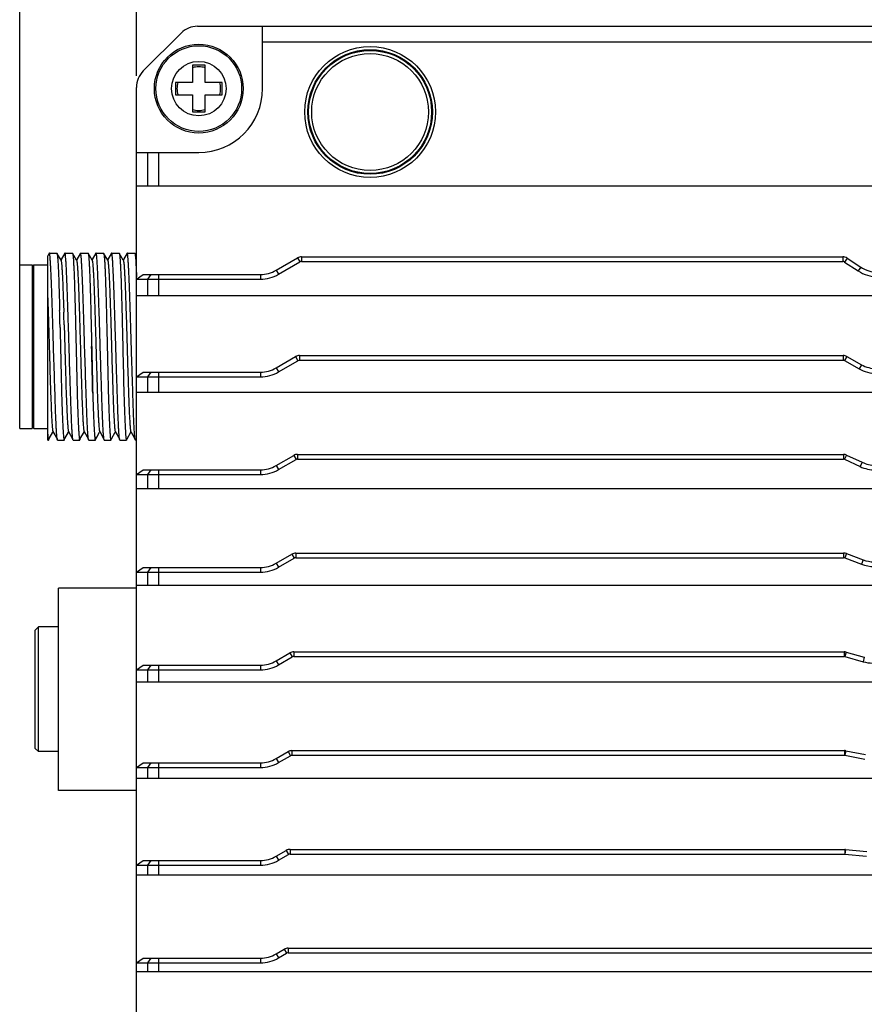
# Model space of a CAD drawing. Header units: millimetres. Extents: x 0 to 420, y 0 to 297.
# Tile 43 of 48: x 231 to 267, y 212 to 254. Entities that reach past the tile are written whole.
import ezdxf

# ---------------------------------------------------------------- set-up
doc = ezdxf.new("R2010")
doc.units = ezdxf.units.MM
doc.header["$LTSCALE"] = 23.1
doc.header["$PDMODE"] = 3
doc.header["$PDSIZE"] = 8
doc.layers.get('0').update_dxf_attribs({"linetype": 'CONTINUOUS'})
doc.layers.get('Defpoints').update_dxf_attribs({"linetype": 'CONTINUOUS'})
doc.layers.add('00_COMPONENTS', color=7, linetype='CONTINUOUS')
doc.layers.add('51__DRAFT_DIMS', color=7, linetype='CONTINUOUS')
doc.styles.get("Standard").update_dxf_attribs({"font": 'simfang.ttf'})
doc.dimstyles.new('DIMSTYLE_1', dxfattribs={"dimtxt": 4, "dimasz": 3, "dimexe": 2.5, "dimexo": 0.5, "dimgap": 1, "dimtad": 1, "dimlfac": 1.5, "dimdsep": 46, "dimtxsty": 'STANDARD', "dimblk": '_FILLED', "dimblk1": '_FILLED', "dimblk2": '_FILLED', "dimcen": 0.09, "dimclrt": 7, "dimazin": 2, "dimtp": 0.3, "dimtm": 0.3, "dimtfac": 1, "dimtofl": 0, "dimtmove": 0, "dimatfit": 3, "dimldrblk": '_FILLED', "dimfxl": 1, "dimtolj": 1, "dimarcsym": 0})

# ---------------------------------------------------------------- blocks, each defined once
blk = doc.blocks.new('_FILLED')
at = {"color": 0, "linetype": 'ByBlock'}
blk.add_solid([(0, 0), (-1, 0.167), (-1, -0.167)], dxfattribs=at)
blk = doc.blocks.new('*D3')
at = {"layer": '51__DRAFT_DIMS', "color": 0, "lineweight": -2}
for p, q in [((236.176, 252.037), (236.176, 264.651)), ((302.843, 248.984), (302.843, 264.651)), ((239.176, 262.151), (299.843, 262.151))]:
    blk.add_line(p, q, dxfattribs=at)
at = {"layer": 'Defpoints', "color": 0}
for p in [(302.843, 262.151), (236.176, 251.537), (302.843, 248.484)]:
    blk.add_point(p, dxfattribs=at)
at = {"layer": '51__DRAFT_DIMS', "color": 0, "linetype": 'ByBlock', "lineweight": -2, "xscale": 3, "yscale": 3, "zscale": 3, "rotation": 180}
blk.add_blockref('_FILLED', (236.176, 262.151), dxfattribs=at)
at = {"layer": '51__DRAFT_DIMS', "color": 0, "linetype": 'ByBlock', "lineweight": -2, "xscale": 3, "yscale": 3, "zscale": 3}
blk.add_blockref('_FILLED', (302.843, 262.151), dxfattribs=at)
at = {"layer": '51__DRAFT_DIMS', "color": 7, "insert": (269.658, 268.484), "char_height": 4, "attachment_point": 2, "line_spacing_factor": 0.9}
blk.add_mtext('\\A1;100', dxfattribs=at)
blk = doc.blocks.new('*D4')
at = {"layer": '51__DRAFT_DIMS', "color": 0, "lineweight": -2}
for p, q in [((231.176, 243.417), (231.176, 272.651)), ((302.843, 248.984), (302.843, 272.651)), ((234.176, 270.151), (299.843, 270.151))]:
    blk.add_line(p, q, dxfattribs=at)
at = {"layer": 'Defpoints', "color": 0}
for p in [(302.843, 270.151), (302.843, 248.484), (231.176, 242.917)]:
    blk.add_point(p, dxfattribs=at)
at = {"layer": '51__DRAFT_DIMS', "color": 0, "linetype": 'ByBlock', "lineweight": -2, "xscale": 3, "yscale": 3, "zscale": 3, "rotation": 180}
blk.add_blockref('_FILLED', (231.176, 270.151), dxfattribs=at)
at = {"layer": '51__DRAFT_DIMS', "color": 0, "linetype": 'ByBlock', "lineweight": -2, "xscale": 3, "yscale": 3, "zscale": 3}
blk.add_blockref('_FILLED', (302.843, 270.151), dxfattribs=at)
at = {"layer": '51__DRAFT_DIMS', "color": 7, "insert": (267.111, 276.484), "char_height": 4, "attachment_point": 2, "line_spacing_factor": 0.9}
blk.add_mtext('\\A1;107.5', dxfattribs=at)

msp = doc.modelspace()

# ---------------------------------------------------------------- linework, layer by layer
at = {"layer": '00_COMPONENTS', "color": 7}
for p, q in [((238.7902, 254.1511), (301.776, 254.1511)), ((241.576, 251.4844), (241.576, 254.1511)), ((236.4689, 252.244), (238.0831, 253.8582)), ((241.576, 253.4844), (290.376, 253.4844)), ((238.576, 252.4844), (238.576, 251.7511)), ((239.1093, 252.4844), (238.576, 252.4844)), ((239.1093, 251.7511), (239.1093, 252.4844)), ((237.8426, 251.7511), (237.8426, 251.2178)), ((238.576, 251.7511), (237.8426, 251.7511)), ((239.8426, 251.7511), (239.1093, 251.7511)), ((239.8426, 251.2178), (239.8426, 251.7511)), ((236.176, 172.7653), (236.176, 251.5369)), ((237.8426, 251.2178), (238.576, 251.2178)), ((238.576, 251.2178), (238.576, 250.4844)), ((239.1093, 250.4844), (239.1093, 251.2178)), ((239.1093, 251.2178), (239.8426, 251.2178)), ((238.576, 250.4844), (239.1093, 250.4844)), ((236.176, 248.7511), (238.8426, 248.7511)), ((236.6474, 248.7511), (236.6474, 247.3178)), ((237.1188, 248.7511), (237.1188, 247.3178)), ((236.176, 247.3178), (286.2589, 247.3178)), ((232.4416, 244.4386), (232.3755, 244.3242)), ((232.4461, 244.4425), (232.7654, 244.4425)), ((232.7654, 244.4425), (232.7708, 244.4378)), ((232.9447, 244.137), (232.7708, 244.4378)), ((233.1084, 244.4387), (232.9493, 244.1635)), ((233.1127, 244.4425), (233.4321, 244.4425)), ((233.432, 244.4425), (233.4375, 244.4378)), ((233.6113, 244.1371), (233.4375, 244.4378)), ((233.7751, 244.4387), (233.6159, 244.1634)), ((233.7794, 244.4425), (234.0988, 244.4425)), ((234.278, 244.1371), (234.1042, 244.4379)), ((234.4418, 244.4387), (234.2826, 244.1633)), ((234.4461, 244.4425), (234.7653, 244.4425)), ((234.7654, 244.4425), (234.7708, 244.4377)), ((234.9447, 244.137), (234.7708, 244.4377)), ((235.1083, 244.4387), (234.9503, 244.1652)), ((235.1127, 244.4425), (235.4321, 244.4425)), ((235.432, 244.4425), (235.4375, 244.4378)), ((235.6113, 244.1371), (235.4375, 244.4378)), ((235.775, 244.4387), (235.6169, 244.1652)), ((235.7794, 244.4425), (236.0988, 244.4425)), ((236.0988, 244.4425), (236.1041, 244.4379)), ((236.176, 244.3135), (236.1041, 244.4379)), ((232.376, 236.4425), (232.376, 244.324)), ((232.9493, 244.1635), (232.9393, 244.1463)), ((233.6159, 244.1634), (233.606, 244.1463)), ((234.2826, 244.1633), (234.2727, 244.1462)), ((234.9503, 244.1652), (234.9393, 244.1463)), ((235.6169, 244.1652), (235.606, 244.1463)), ((242.152, 243.7097), (243.0701, 244.2398)), ((242.252, 243.5365), (243.1701, 244.0666)), ((243.0701, 244.2398), (243.1701, 244.0666)), ((243.2368, 244.2844), (243.2368, 244.0844)), ((243.2368, 244.2844), (266.4101, 244.2844)), ((243.2368, 244.0844), (266.4101, 244.0844)), ((266.4101, 244.2844), (266.4101, 244.0844)), ((266.5924, 244.2302), (266.483, 244.0627)), ((266.483, 244.0627), (267.0676, 243.6808)), ((266.5924, 244.2302), (267.177, 243.8482)), ((231.176, 243.9425), (231.7093, 243.9425)), ((231.176, 236.9425), (231.176, 243.9424)), ((231.7093, 243.8758), (231.776, 243.9425)), ((231.7093, 243.9424), (231.7093, 236.9425)), ((231.776, 236.9425), (231.776, 243.9425)), ((231.776, 243.9425), (232.376, 243.9425)), ((242.152, 243.7097), (242.252, 243.5365)), ((267.177, 243.8482), (267.0676, 243.6808)), ((236.176, 243.3311), (236.4588, 243.5311)), ((236.176, 243.3311), (241.4854, 243.3311)), ((236.4588, 243.5311), (241.4854, 243.5311)), ((236.7888, 243.5311), (236.6474, 243.3311)), ((236.6474, 243.3311), (236.6474, 242.6311)), ((237.1188, 243.5311), (237.1188, 242.6311)), ((241.4854, 243.5311), (241.4854, 243.3311)), ((236.176, 242.6311), (285.8426, 242.6311)), ((232.8807, 242.1975), (232.8809, 242.1899)), ((232.8809, 242.1911), (232.8851, 242.0279)), ((232.8851, 242.0279), (232.8861, 241.992)), ((233.0493, 242.3109), (233.0508, 242.2683)), ((233.0508, 242.2683), (233.0626, 241.9113)), ((232.904, 241.2557), (232.9042, 241.2492)), ((232.904, 241.255), (232.9042, 241.2486)), ((232.9042, 241.2492), (232.9045, 241.2359)), ((232.9045, 241.2359), (232.9046, 241.2294)), ((232.9045, 241.2352), (232.9046, 241.2288)), ((232.9046, 241.2294), (232.908, 241.0861)), ((232.908, 241.0861), (232.9084, 241.0663)), ((232.908, 241.0861), (232.9082, 241.0762)), ((232.9084, 241.0663), (232.9226, 240.4425)), ((233.0797, 241.3699), (233.0803, 241.3501)), ((233.0803, 241.3501), (233.0822, 241.2871)), ((233.0822, 241.2871), (233.0907, 240.9907)), ((233.0907, 240.9907), (233.0912, 240.9702)), ((233.0912, 240.9702), (233.0918, 240.9504)), ((233.1151, 240.1259), (233.1162, 240.0874)), ((233.1162, 240.0874), (233.125, 239.7887)), ((233.125, 239.7887), (233.1269, 239.7262)), ((242.152, 239.5297), (242.9893, 240.0131)), ((242.252, 239.3565), (243.0893, 239.8399)), ((242.9893, 240.0131), (243.0893, 239.8399)), ((243.1559, 240.0578), (243.1559, 239.8578)), ((243.1559, 240.0578), (266.4223, 240.0578)), ((243.1559, 239.8578), (266.4223, 239.8578)), ((266.4223, 240.0578), (266.4223, 239.8578)), ((266.5852, 240.0153), (266.4875, 239.8408)), ((266.4875, 239.8408), (267.108, 239.4933)), ((266.5852, 240.0153), (267.2058, 239.6678)), ((242.152, 239.5297), (242.252, 239.3565)), ((267.2058, 239.6678), (267.108, 239.4933)), ((236.176, 239.1511), (236.4588, 239.3511)), ((236.176, 239.1511), (241.4854, 239.1511)), ((236.4588, 239.3511), (241.4854, 239.3511)), ((236.7888, 239.3511), (236.6474, 239.1511)), ((236.6474, 239.1511), (236.6474, 238.4978)), ((237.1188, 239.3511), (237.1188, 238.4978)), ((241.4854, 239.3511), (241.4854, 239.1511)), ((233.1563, 238.7929), (233.1567, 238.7808)), ((233.1567, 238.7808), (233.1689, 238.4045)), ((233.1689, 238.4045), (233.1696, 238.3812)), ((236.176, 238.4978), (285.8426, 238.4978)), ((231.176, 236.9425), (231.7093, 236.9425)), ((231.7093, 237.0091), (231.776, 236.9425)), ((231.776, 236.9425), (232.376, 236.9425)), ((232.376, 236.4425), (232.4138, 236.4425)), ((232.4184, 236.4686), (232.4378, 236.5021)), ((232.4184, 236.4686), (232.4191, 236.4699)), ((232.4378, 236.5021), (232.5976, 236.7785)), ((232.5976, 236.7785), (232.606, 236.7931)), ((232.6007, 236.8023), (232.7757, 236.4996)), ((232.7757, 236.4996), (232.783, 236.487)), ((232.7987, 236.4425), (233.0805, 236.4425)), ((233.0851, 236.4686), (233.1045, 236.5021)), ((233.1045, 236.5021), (233.2642, 236.7785)), ((233.2642, 236.7785), (233.2727, 236.7931)), ((233.2673, 236.8023), (233.4423, 236.4996)), ((233.4423, 236.4996), (233.4496, 236.4869)), ((233.4653, 236.4425), (233.7471, 236.4425)), ((233.7518, 236.4685), (233.7711, 236.502)), ((233.7711, 236.502), (233.9309, 236.7783)), ((233.9309, 236.7783), (233.9393, 236.793)), ((233.934, 236.8023), (234.1163, 236.4868)), ((234.132, 236.4425), (234.4138, 236.4425)), ((234.4184, 236.4684), (234.4378, 236.5019)), ((234.4378, 236.5019), (234.4732, 236.5632)), ((234.4732, 236.5632), (234.5975, 236.7783)), ((234.5975, 236.7783), (234.606, 236.793)), ((234.6007, 236.8021), (234.783, 236.4867)), ((234.7987, 236.4425), (235.0804, 236.4425)), ((235.0851, 236.4685), (235.1043, 236.5018)), ((235.1043, 236.5018), (235.2637, 236.7775)), ((235.2637, 236.7775), (235.2727, 236.7931)), ((235.2673, 236.8024), (235.4429, 236.4987)), ((235.4653, 236.4425), (235.7471, 236.4425)), ((235.7501, 236.4661), (235.7517, 236.4684)), ((235.7517, 236.4684), (235.7709, 236.5017)), ((235.7709, 236.5017), (235.9303, 236.7774)), ((235.9303, 236.7774), (235.9394, 236.7931)), ((235.934, 236.8023), (236.1096, 236.4986)), ((236.132, 236.4425), (236.176, 236.4425)), ((242.152, 235.3497), (242.9084, 235.7865)), ((242.252, 235.1765), (243.0084, 235.6132)), ((242.9084, 235.7865), (243.0084, 235.6132)), ((243.0751, 235.8311), (243.0751, 235.6311)), ((243.0751, 235.8311), (266.4354, 235.8311)), ((243.0751, 235.6311), (266.4354, 235.6311)), ((266.4354, 235.8311), (266.4354, 235.6311)), ((266.5763, 235.7998), (266.4917, 235.6186)), ((266.4917, 235.6186), (267.1567, 235.3083)), ((266.5763, 235.7998), (267.2413, 235.4895)), ((236.176, 234.9711), (236.4588, 235.1711)), ((236.4588, 235.1711), (241.4854, 235.1711)), ((236.7888, 235.1711), (236.6474, 234.9711)), ((237.1188, 235.1711), (237.1188, 234.3644)), ((241.4854, 235.1711), (241.4854, 234.9711)), ((242.152, 235.3497), (242.252, 235.1765)), ((267.2413, 235.4895), (267.1567, 235.3083)), ((236.176, 234.9711), (241.4854, 234.9711)), ((236.6474, 234.9711), (236.6474, 234.3644)), ((236.176, 234.3644), (285.8426, 234.3644)), ((242.152, 231.1697), (242.8276, 231.5598)), ((242.252, 230.9965), (242.9276, 231.3866)), ((242.8276, 231.5598), (242.9276, 231.3866)), ((242.9943, 231.6044), (242.9943, 231.4044)), ((242.9943, 231.6044), (266.4491, 231.6044)), ((242.9943, 231.4044), (266.4491, 231.4044)), ((266.4491, 231.6044), (266.4491, 231.4044)), ((266.5657, 231.5834), (266.4958, 231.396)), ((266.4958, 231.396), (267.2138, 231.128)), ((266.5657, 231.5834), (267.2837, 231.3153)), ((236.176, 230.7911), (236.4588, 230.9911)), ((236.4588, 230.9911), (241.4854, 230.9911)), ((236.7888, 230.9911), (236.6474, 230.7911)), ((237.1188, 230.9911), (237.1188, 230.2311)), ((241.4854, 230.9911), (241.4854, 230.7911)), ((242.152, 231.1697), (242.252, 230.9965)), ((267.2837, 231.3153), (267.2138, 231.128)), ((236.176, 230.7911), (241.4854, 230.7911)), ((236.6474, 230.7911), (236.6474, 230.2311)), ((232.8426, 221.4425), (232.8426, 230.1091)), ((236.176, 230.1091), (232.8426, 230.1091)), ((236.176, 230.2311), (285.8426, 230.2311)), ((231.8426, 228.3091), (231.976, 228.4425)), ((231.976, 223.1091), (231.976, 228.4425)), ((232.8426, 228.4425), (231.976, 228.4425)), ((231.8426, 223.2425), (231.8426, 228.309)), ((242.152, 226.9897), (242.7468, 227.3331)), ((242.252, 226.8165), (242.8468, 227.1599)), ((242.7468, 227.3331), (242.8468, 227.1599)), ((242.9135, 227.3778), (242.9135, 227.1778)), ((242.9135, 227.3778), (266.4635, 227.3778)), ((242.9135, 227.1778), (266.4635, 227.1778)), ((266.4635, 227.3778), (266.4635, 227.1778)), ((266.5534, 227.3654), (266.4995, 227.1728)), ((266.4995, 227.1728), (267.279, 226.9546)), ((266.5534, 227.3654), (267.3329, 227.1472)), ((267.3329, 227.1472), (267.279, 226.9546)), ((236.176, 226.6111), (236.4588, 226.8111)), ((236.4588, 226.8111), (241.4854, 226.8111)), ((236.7888, 226.8111), (236.6474, 226.6111)), ((237.1188, 226.8111), (237.1188, 226.0978)), ((241.4854, 226.8111), (241.4854, 226.6111)), ((242.152, 226.9897), (242.252, 226.8165)), ((236.176, 226.6111), (241.4854, 226.6111)), ((236.6474, 226.6111), (236.6474, 226.0978)), ((236.176, 226.0978), (285.8426, 226.0978)), ((231.8426, 223.2425), (231.976, 223.1091)), ((232.8426, 223.1091), (231.976, 223.1091)), ((242.152, 222.8097), (242.666, 223.1065)), ((242.252, 222.6365), (242.766, 222.9332)), ((242.666, 223.1065), (242.766, 222.9332)), ((242.8326, 223.1511), (242.8326, 222.9511)), ((242.8326, 223.1511), (266.4785, 223.1511)), ((242.8326, 222.9511), (266.4785, 222.9511)), ((266.4785, 223.1511), (266.4785, 222.9511)), ((266.5396, 223.1454), (266.5029, 222.9488)), ((266.5029, 222.9488), (267.3513, 222.7905)), ((266.5396, 223.1454), (267.388, 222.9871)), ((236.176, 222.4311), (236.4588, 222.6311)), ((236.4588, 222.6311), (241.4854, 222.6311)), ((236.7888, 222.6311), (236.6474, 222.4311)), ((237.1188, 222.6311), (237.1188, 221.9644)), ((241.4854, 222.6311), (241.4854, 222.4311)), ((242.152, 222.8097), (242.252, 222.6365)), ((236.176, 222.4311), (241.4854, 222.4311)), ((236.6474, 222.4311), (236.6474, 221.9644)), ((236.176, 221.9644), (285.8426, 221.9644)), ((236.176, 221.4425), (232.8426, 221.4425)), ((242.152, 218.6297), (242.5851, 218.8798)), ((242.5851, 218.8798), (242.6851, 218.7066)), ((242.7518, 218.9244), (242.7518, 218.7244)), ((242.7518, 218.9244), (266.4938, 218.9244)), ((242.7518, 218.7244), (266.4938, 218.7244)), ((266.4938, 218.9244), (266.4938, 218.7244)), ((266.5248, 218.923), (266.5062, 218.7239)), ((266.5062, 218.7239), (267.4289, 218.6377)), ((266.5248, 218.923), (267.4475, 218.8369)), ((236.176, 218.2511), (236.4588, 218.4511)), ((236.4588, 218.4511), (241.4854, 218.4511)), ((236.7888, 218.4511), (236.6474, 218.2511)), ((237.1188, 218.4511), (237.1188, 217.8311)), ((241.4854, 218.4511), (241.4854, 218.2511)), ((242.152, 218.6297), (242.252, 218.4565)), ((242.252, 218.4565), (242.6851, 218.7066)), ((236.176, 218.2511), (241.4854, 218.2511)), ((236.6474, 218.2511), (236.6474, 217.8311)), ((236.176, 217.8311), (285.8426, 217.8311)), ((242.152, 214.4497), (242.5043, 214.6531)), ((242.5043, 214.6531), (242.6043, 214.4799)), ((242.671, 214.6978), (242.671, 214.4978)), ((242.671, 214.6978), (285.5598, 214.6978)), ((236.176, 214.0711), (236.4588, 214.2711)), ((236.4588, 214.2711), (241.4854, 214.2711)), ((236.7888, 214.2711), (236.6474, 214.0711)), ((237.1188, 214.2711), (237.1188, 213.6978)), ((241.4854, 214.2711), (241.4854, 214.0711)), ((242.152, 214.4497), (242.252, 214.2765)), ((242.252, 214.2765), (242.6043, 214.4799)), ((242.671, 214.4978), (285.8426, 214.4978)), ((236.176, 214.0711), (241.4854, 214.0711)), ((236.176, 213.6978), (285.8426, 213.6978)), ((236.6474, 214.0711), (236.6474, 213.6978))]:
    msp.add_line(p, q, dxfattribs=at)
for centre, radius in [((238.8426, 251.4844), 1.9), ((238.8426, 251.4844), 1.8333), ((246.176, 250.4844), 2.8), ((246.176, 250.4844), 2.6667), ((246.176, 250.4844), 2.6333), ((246.176, 250.4844), 2.5), ((238.8426, 251.4844), 1.1667)]:
    msp.add_circle(centre, radius, dxfattribs=at)
for centre, radius, start, end in [((238.7902, 253.1511), 1, 90, 135), ((237.176, 251.5369), 1, 135, 180), ((238.8426, 251.4844), 0.9333, 73.39845, 106.60155), ((238.8426, 251.4844), 0.9333, 163.39845, 196.60155), ((238.8426, 251.4844), 0.9333, 343.39845, 16.60155), ((238.8426, 251.4844), 2.7333, 270, 360), ((238.8426, 251.4844), 0.9333, 253.39845, 286.60155), ((243.2368, 243.9511), 0.3333, 90, 120), ((243.2368, 243.9511), 0.1333, 90, 120), ((266.4101, 243.9511), 0.3333, 56.84208, 90), ((266.4101, 243.9511), 0.1333, 56.84208, 90), ((241.4854, 244.8644), 1.3333, 270, 300), ((267.9063, 244.9644), 1.5333, 236.84208, 270), ((267.9063, 244.9644), 1.3333, 236.84208, 270), ((241.4854, 244.8644), 1.5333, 270, 300), ((-107.2573, 233.3224), 340.2538, 1.336008, 1.46003), ((22.3911, 234.9772), 210.7855, 1.737931, 1.885162), ((243.1559, 239.7244), 0.3333, 90, 120), ((243.1559, 239.7244), 0.1333, 90, 120), ((266.4223, 239.7244), 0.3333, 60.75117, 90), ((266.4223, 239.7244), 0.1333, 60.75117, 90), ((241.4854, 240.6844), 1.3333, 270, 300), ((267.8572, 240.8311), 1.5333, 240.75117, 270), ((267.8572, 240.8311), 1.3333, 240.75117, 270), ((241.4854, 240.6844), 1.5333, 270, 300), ((243.0751, 235.4978), 0.3333, 90, 120), ((243.0751, 235.4978), 0.1333, 90, 120), ((266.4354, 235.4978), 0.3333, 64.98311, 90), ((266.4354, 235.4978), 0.1333, 64.98311, 90), ((241.4854, 236.5044), 1.3333, 270, 300), ((241.4854, 236.5044), 1.5333, 270, 300), ((267.8051, 236.6978), 1.5333, 244.98311, 270), ((267.8051, 236.6978), 1.3333, 244.98311, 270), ((242.9943, 231.2711), 0.3333, 90, 120), ((242.9943, 231.2711), 0.1333, 90, 120), ((266.4491, 231.2711), 0.3333, 69.52772, 90), ((266.4491, 231.2711), 0.1333, 69.52772, 90), ((241.4854, 232.3244), 1.3333, 270, 300), ((241.4854, 232.3244), 1.5333, 270, 300), ((267.7501, 232.5644), 1.5333, 249.52772, 270), ((267.7501, 232.5644), 1.3333, 249.52772, 270), ((242.9135, 227.0444), 0.3333, 90, 120), ((242.9135, 227.0444), 0.1333, 90, 120), ((266.4635, 227.0444), 0.3333, 74.35775, 90), ((266.4635, 227.0444), 0.1333, 74.35775, 90), ((241.4854, 228.1444), 1.3333, 270, 300), ((241.4854, 228.1444), 1.5333, 270, 300), ((267.6925, 228.4311), 1.5333, 254.35775, 270), ((242.8326, 222.8178), 0.3333, 90, 120), ((242.8326, 222.8178), 0.1333, 90, 120), ((266.4785, 222.8178), 0.3333, 79.42648, 90), ((266.4785, 222.8178), 0.1333, 79.42648, 90), ((241.4854, 223.9644), 1.3333, 270, 300), ((241.4854, 223.9644), 1.5333, 270, 300), ((242.7518, 218.5911), 0.3333, 90, 120), ((242.7518, 218.5911), 0.1333, 90, 120), ((266.4938, 218.5911), 0.3333, 84.66784, 90), ((266.4938, 218.5911), 0.1333, 84.66784, 90), ((241.4854, 219.7844), 1.3333, 270, 300), ((241.4854, 219.7844), 1.5333, 270, 300), ((242.671, 214.3644), 0.3333, 90, 120), ((241.4854, 215.6044), 1.3333, 270, 300), ((241.4854, 215.6044), 1.5333, 270, 300), ((242.671, 214.3644), 0.1333, 90, 120)]:
    msp.add_arc(centre, radius, start, end, dxfattribs=at)
for points, knots in [([(232.4461, 244.4425), (232.4457, 244.4425), (232.4437, 244.442), (232.4424, 244.4401), (232.4416, 244.4386)], [0, 0, 0, 0, 0.1891144, 1, 1, 1, 1]), ([(232.624, 240.4425), (232.616, 240.7026), (232.6005, 241.2128), (232.5776, 241.9536), (232.558, 242.5393), (232.5426, 242.9718), (232.5313, 243.2618), (232.5202, 243.5245), (232.5094, 243.7576), (232.4989, 243.9588), (232.4884, 244.1262), (232.4793, 244.2437), (232.4719, 244.3195), (232.4669, 244.3626), (232.4621, 244.3959), (232.457, 244.4207), (232.4532, 244.4346), (232.4484, 244.4425), (232.4461, 244.4425)], [0, 0, 0, 0, 0.1948008, 0.3821243, 0.5547783, 0.6335037, 0.7061354, 0.7719756, 0.8303909, 0.8808224, 0.9227903, 0.9558973, 0.9690287, 0.9798392, 0.988311, 0.9944406, 0.9982598, 1, 1, 1, 1]), ([(232.7708, 244.4377), (232.7747, 244.4311), (232.7799, 244.4102), (232.7869, 244.3708), (232.7937, 244.3136), (232.8007, 244.2394), (232.8077, 244.1482), (232.8177, 243.9942), (232.8294, 243.7629), (232.8427, 243.4422), (232.8557, 243.068), (232.8685, 242.6472), (232.8766, 242.3518), (232.8807, 242.1975)], [0, 0, 0, 0, 0.0102834, 0.0282022, 0.0538277, 0.0870943, 0.1278805, 0.1760043, 0.2934176, 0.4372791, 0.6050432, 0.7937324, 1, 1, 1, 1]), ([(233.1127, 244.4425), (233.1123, 244.4425), (233.1104, 244.442), (233.1091, 244.4401), (233.1083, 244.4387)], [0, 0, 0, 0, 0.1896968, 1, 1, 1, 1]), ([(233.2909, 240.4425), (233.2829, 240.7026), (233.2672, 241.2128), (233.2442, 241.9536), (233.2247, 242.5393), (233.2092, 242.9718), (233.1979, 243.2617), (233.1869, 243.5245), (233.1762, 243.7576), (233.1655, 243.9588), (233.155, 244.1262), (233.146, 244.2437), (233.1386, 244.3195), (233.1336, 244.3626), (233.1288, 244.3959), (233.1236, 244.4207), (233.1198, 244.4346), (233.115, 244.4425), (233.1127, 244.4425)], [0, 0, 0, 0, 0.1948075, 0.3821213, 0.5547769, 0.6335019, 0.7061349, 0.7719735, 0.8303898, 0.8808221, 0.9227889, 0.955896, 0.9690259, 0.9798368, 0.9883109, 0.9944413, 0.9982615, 1, 1, 1, 1]), ([(233.4375, 244.4378), (233.44, 244.4335), (233.4439, 244.4213), (233.4489, 244.3985), (233.4539, 244.3667), (233.4613, 244.3068), (233.47, 244.2102), (233.4799, 244.069), (233.4895, 243.8949), (233.4991, 243.6897), (233.5087, 243.4551), (233.5181, 243.1932), (233.5273, 242.9064), (233.54, 242.4821), (233.555, 241.9105), (233.5725, 241.19), (233.5836, 240.6947), (233.5892, 240.4425)], [0, 0, 0, 0, 0.0036832, 0.0095203, 0.0175544, 0.0277841, 0.0547672, 0.090264, 0.1339658, 0.1854825, 0.2443584, 0.3100587, 0.3819934, 0.4595132, 0.6284665, 0.8108131, 1, 1, 1, 1]), ([(233.7794, 244.4425), (233.7791, 244.4425), (233.7771, 244.442), (233.7759, 244.4401), (233.7751, 244.4387)], [0, 0, 0, 0, 0.1892253, 1, 1, 1, 1]), ([(233.9574, 240.4425), (233.9494, 240.7026), (233.934, 241.2128), (233.9107, 241.9536), (233.8915, 242.5393), (233.8758, 242.9718), (233.8646, 243.2618), (233.8537, 243.5245), (233.8428, 243.7576), (233.8321, 243.9588), (233.8217, 244.1262), (233.8127, 244.2437), (233.8053, 244.3195), (233.8002, 244.3626), (233.7954, 244.3959), (233.7903, 244.4207), (233.7865, 244.4345), (233.7817, 244.4425), (233.7794, 244.4425)], [0, 0, 0, 0, 0.1948092, 0.3821261, 0.554783, 0.6335086, 0.7061418, 0.7719822, 0.830398, 0.8808318, 0.9227989, 0.9559039, 0.9690364, 0.979849, 0.9883215, 0.9944525, 0.9982705, 1, 1, 1, 1]), ([(234.0988, 244.4425), (234.0992, 244.4425), (234.1017, 244.4419), (234.1032, 244.4396), (234.1042, 244.4378)], [0, 0, 0, 0, 0.1894846, 1, 1, 1, 1]), ([(234.1042, 244.4378), (234.1066, 244.4336), (234.1105, 244.4214), (234.1154, 244.3987), (234.1204, 244.367), (234.1279, 244.3072), (234.1367, 244.2107), (234.1465, 244.0695), (234.1561, 243.8955), (234.1658, 243.6903), (234.1754, 243.4557), (234.1847, 243.1938), (234.1939, 242.907), (234.2067, 242.4826), (234.2216, 241.9108), (234.2392, 241.1902), (234.2503, 240.6947), (234.256, 240.4425)], [0, 0, 0, 0, 0.0036619, 0.0094808, 0.0174975, 0.0277132, 0.0546727, 0.0901485, 0.1338347, 0.1853447, 0.244216, 0.3099181, 0.3818593, 0.4593903, 0.6283739, 0.8107729, 1, 1, 1, 1]), ([(234.4461, 244.4425), (234.4457, 244.4425), (234.4437, 244.442), (234.4425, 244.4401), (234.4417, 244.4387)], [0, 0, 0, 0, 0.1886044, 1, 1, 1, 1]), ([(234.6238, 240.4425), (234.616, 240.7026), (234.6008, 241.2128), (234.5809, 241.8413), (234.5653, 242.3219), (234.5538, 242.6575), (234.5425, 242.9718), (234.5313, 243.2618), (234.5203, 243.5245), (234.5094, 243.7576), (234.4987, 243.9588), (234.4884, 244.1262), (234.4794, 244.2437), (234.472, 244.3195), (234.4669, 244.3626), (234.4621, 244.3959), (234.4569, 244.4207), (234.4532, 244.4345), (234.4484, 244.4425), (234.4461, 244.4425)], [0, 0, 0, 0, 0.1948097, 0.382127, 0.4707208, 0.5547845, 0.6335102, 0.7061433, 0.771984, 0.8304001, 0.8808339, 0.9228008, 0.9559062, 0.9690392, 0.9798521, 0.9883244, 0.9944547, 0.9982716, 1, 1, 1, 1]), ([(234.7708, 244.4377), (234.7733, 244.4335), (234.7772, 244.4212), (234.7822, 244.3983), (234.7872, 244.3665), (234.7946, 244.3066), (234.8033, 244.21), (234.8131, 244.0687), (234.8229, 243.8947), (234.8325, 243.6894), (234.8419, 243.4548), (234.8551, 243.0896), (234.8707, 242.5777), (234.8884, 241.9103), (234.9056, 241.1899), (234.9172, 240.6946), (234.9229, 240.4425)], [0, 0, 0, 0, 0.0036924, 0.0095393, 0.0175793, 0.0278163, 0.0548115, 0.0903182, 0.1340256, 0.1855489, 0.2444248, 0.3101243, 0.4595714, 0.6285092, 0.8108362, 1, 1, 1, 1]), ([(235.1127, 244.4425), (235.1123, 244.4425), (235.1104, 244.442), (235.1091, 244.4401), (235.1083, 244.4387)], [0, 0, 0, 0, 0.1896567, 1, 1, 1, 1]), ([(235.2909, 240.4425), (235.2829, 240.7026), (235.2671, 241.2128), (235.2442, 241.9536), (235.2247, 242.5393), (235.2092, 242.9718), (235.1979, 243.2617), (235.1869, 243.5245), (235.1761, 243.7576), (235.1655, 243.9588), (235.155, 244.1262), (235.146, 244.2437), (235.1386, 244.3195), (235.1336, 244.3626), (235.1288, 244.3959), (235.1236, 244.4207), (235.1198, 244.4346), (235.115, 244.4425), (235.1127, 244.4425)], [0, 0, 0, 0, 0.1948075, 0.3821213, 0.554777, 0.6335018, 0.7061349, 0.7719736, 0.8303899, 0.880822, 0.9227888, 0.9558962, 0.9690261, 0.9798369, 0.9883108, 0.9944411, 0.9982612, 1, 1, 1, 1]), ([(235.4375, 244.4378), (235.4399, 244.4336), (235.4438, 244.4214), (235.4488, 244.3986), (235.4538, 244.3669), (235.4612, 244.3071), (235.4699, 244.2106), (235.4798, 244.0694), (235.4895, 243.8954), (235.499, 243.6902), (235.5086, 243.4555), (235.5181, 243.1937), (235.5273, 242.9069), (235.5398, 242.4825), (235.5552, 241.9108), (235.5722, 241.1901), (235.5837, 240.6947), (235.5895, 240.4425)], [0, 0, 0, 0, 0.0036682, 0.0094922, 0.0175115, 0.0277301, 0.0546942, 0.0901757, 0.1338643, 0.185376, 0.2442475, 0.3099489, 0.3818894, 0.4594167, 0.6283948, 0.8107754, 1, 1, 1, 1]), ([(235.7794, 244.4425), (235.779, 244.4425), (235.777, 244.442), (235.7758, 244.4401), (235.775, 244.4387)], [0, 0, 0, 0, 0.1895839, 1, 1, 1, 1]), ([(235.9576, 240.4425), (235.9496, 240.7026), (235.9338, 241.2128), (235.9109, 241.9536), (235.8914, 242.5393), (235.8759, 242.9718), (235.8646, 243.2617), (235.8536, 243.5245), (235.8428, 243.7576), (235.8322, 243.9588), (235.8217, 244.1262), (235.8126, 244.2437), (235.8053, 244.3195), (235.8002, 244.3626), (235.7955, 244.3959), (235.7903, 244.4207), (235.7865, 244.4346), (235.7817, 244.4425), (235.7794, 244.4425)], [0, 0, 0, 0, 0.1948074, 0.3821211, 0.5547767, 0.6335015, 0.7061344, 0.7719732, 0.8303895, 0.8808214, 0.9227883, 0.9558959, 0.9690257, 0.9798363, 0.9883101, 0.9944402, 0.9982605, 1, 1, 1, 1]), ([(236.1041, 244.4379), (236.1062, 244.4343), (236.1096, 244.4241), (236.1141, 244.4051), (236.1186, 244.3791), (236.1253, 244.3304), (236.1332, 244.2521), (236.1419, 244.1378), (236.1506, 243.9969), (236.1593, 243.8304), (236.1679, 243.6396), (236.1733, 243.5044), (236.176, 243.433)], [0, 0, 0, 0, 0.0124795, 0.0317282, 0.057901, 0.0910066, 0.1778524, 0.2917912, 0.4320407, 0.5976456, 0.7874122, 1, 1, 1, 1]), ([(232.9446, 244.137), (232.9478, 244.1311), (232.9524, 244.1135), (232.9585, 244.0805), (232.9645, 244.0334), (232.9708, 243.9728), (232.9772, 243.8989), (232.9867, 243.7744), (232.9986, 243.5876), (233.0118, 243.3278), (233.0242, 243.0234), (233.0368, 242.6794), (233.0451, 242.4375), (233.0493, 242.3109)], [0, 0, 0, 0, 0.0109207, 0.0293412, 0.0552631, 0.0885866, 0.1291872, 0.1769291, 0.2931577, 0.4358601, 0.6032576, 0.7923866, 1, 1, 1, 1]), ([(233.6103, 244.1353), (233.6126, 244.1313), (233.6164, 244.12), (233.6213, 244.0989), (233.6264, 244.0698), (233.634, 244.015), (233.6429, 243.9264), (233.6527, 243.7966), (233.6624, 243.6365), (233.6721, 243.4477), (233.6819, 243.2321), (233.6958, 242.8972), (233.7136, 242.4277), (233.7328, 241.8156), (233.7525, 241.1549), (233.7723, 240.4695), (233.7927, 239.7842), (233.8118, 239.1236), (233.8318, 238.5114), (233.8488, 238.0417), (233.8629, 237.7066), (233.8728, 237.4912), (233.8826, 237.3027), (233.8924, 237.1428), (233.9023, 237.0128), (233.911, 236.9238), (233.9182, 236.8685), (233.9231, 236.839), (233.9279, 236.8177), (233.9316, 236.8063), (233.934, 236.8023)], [0, 0, 0, 0, 0.0018822, 0.0048261, 0.0088505, 0.013959, 0.0274255, 0.0451958, 0.0671266, 0.0929571, 0.1224238, 0.1552638, 0.2299077, 0.3143247, 0.4054297, 0.4999122, 0.5944002, 0.6854742, 0.7698822, 0.8446088, 0.8774582, 0.9068951, 0.9326704, 0.954553, 0.9723546, 0.9859192, 0.9910781, 0.9951447, 0.9981133, 1, 1, 1, 1]), ([(234.278, 244.1372), (234.2803, 244.1332), (234.2839, 244.1217), (234.2886, 244.1003), (234.2932, 244.0706), (234.3002, 244.015), (234.3085, 243.9258), (234.3182, 243.7958), (234.3284, 243.6362), (234.3389, 243.4482), (234.3492, 243.2331), (234.359, 242.9928), (234.3686, 242.7294), (234.382, 242.3399), (234.3988, 241.8156), (234.4199, 241.155), (234.4388, 240.4696), (234.4582, 239.784), (234.4786, 239.1231), (234.4989, 238.5111), (234.5147, 238.0417), (234.5284, 237.7069), (234.5387, 237.4913), (234.549, 237.3024), (234.5593, 237.1421), (234.5692, 237.0121), (234.5776, 236.9235), (234.5847, 236.8686), (234.5894, 236.8394), (234.5941, 236.8184), (234.5978, 236.8071), (234.6001, 236.8032)], [0, 0, 0, 0, 0.0018814, 0.0048604, 0.0089517, 0.0141426, 0.0277542, 0.0455496, 0.0673784, 0.0930785, 0.1224625, 0.1553162, 0.1913258, 0.2301131, 0.3145221, 0.4055757, 0.5000808, 0.5945729, 0.6857083, 0.7701278, 0.8447032, 0.8775257, 0.906999, 0.9328555, 0.9548165, 0.9726065, 0.9860807, 0.9911865, 0.9952022, 0.9981326, 1, 1, 1, 1]), ([(234.9447, 244.137), (234.947, 244.133), (234.9508, 244.1215), (234.9556, 244.1003), (234.9604, 244.0708), (234.9676, 244.0155), (234.9761, 243.9265), (234.986, 243.7965), (234.996, 243.6365), (235.0058, 243.4478), (235.0157, 243.2324), (235.034, 242.7965), (235.0575, 242.1038), (235.0815, 241.3185), (235.1009, 240.6423), (235.1161, 240.123), (235.1309, 239.6108), (235.1459, 239.1159), (235.1609, 238.6486), (235.1756, 238.2181), (235.1907, 237.8333), (235.2035, 237.5449), (235.2139, 237.3427), (235.2214, 237.2144), (235.2289, 237.1026), (235.2364, 237.0079), (235.2437, 236.9308), (235.2508, 236.8714), (235.2581, 236.8307), (235.2634, 236.8092), (235.2673, 236.8024)], [0, 0, 0, 0, 0.0018928, 0.0048609, 0.0089234, 0.0140797, 0.0276355, 0.0454354, 0.0673272, 0.0931179, 0.122568, 0.1554194, 0.2712895, 0.4056028, 0.4763271, 0.5475314, 0.6177721, 0.6856241, 0.749721, 0.8087495, 0.8615255, 0.9069878, 0.9266705, 0.9441897, 0.9594672, 0.9724284, 0.9829984, 0.9911226, 0.9967797, 1, 1, 1, 1]), ([(235.6113, 244.1371), (235.6136, 244.1331), (235.6174, 244.1217), (235.6222, 244.1005), (235.627, 244.0711), (235.6342, 244.016), (235.6428, 243.9271), (235.6527, 243.7973), (235.6625, 243.6373), (235.6724, 243.4488), (235.6824, 243.2334), (235.7007, 242.7976), (235.7242, 242.105), (235.7532, 241.1452), (235.7777, 240.297), (235.7975, 239.6115), (235.8127, 239.1165), (235.8275, 238.649), (235.8423, 238.2184), (235.8574, 237.8335), (235.8701, 237.545), (235.8806, 237.3428), (235.8881, 237.2144), (235.8956, 237.1026), (235.903, 237.0079), (235.9104, 236.9308), (235.9174, 236.8714), (235.9248, 236.8307), (235.9301, 236.8091), (235.934, 236.8023)], [0, 0, 0, 0, 0.001886, 0.004846, 0.0088966, 0.0140368, 0.0275609, 0.0453427, 0.0672302, 0.0930039, 0.1224338, 0.1552767, 0.2711382, 0.4054644, 0.5474146, 0.6176715, 0.6855432, 0.7496494, 0.8086997, 0.8614919, 0.9069558, 0.9266492, 0.9441799, 0.9594631, 0.9724165, 0.9829808, 0.9911083, 0.9967743, 1, 1, 1, 1]), ([(232.376, 242.534), (232.386, 242.2451), (232.4047, 241.6397), (232.4275, 240.8724), (232.4464, 240.2336), (232.4594, 239.7551), (232.4728, 239.2891), (232.4867, 238.8435), (232.5011, 238.4262), (232.5158, 238.0447), (232.5293, 237.706), (232.5423, 237.4158), (232.5543, 237.2065), (232.5645, 237.0667), (232.5715, 236.9836), (232.5786, 236.9158), (232.5854, 236.8636), (232.5921, 236.8277), (232.5969, 236.8088), (232.6004, 236.8028)], [0, 0, 0, 0, 0.1511201, 0.3166989, 0.4013628, 0.4852816, 0.5669872, 0.6451195, 0.7183543, 0.7853287, 0.8447261, 0.8956027, 0.9372127, 0.9543356, 0.9688931, 0.9808013, 0.989975, 0.9963597, 1, 1, 1, 1]), ([(233.0918, 240.9504), (233.0937, 240.8819), (233.1013, 240.6071), (233.1091, 240.3322), (233.1151, 240.1259)], [0, 0, 0, 0, 0.2492428, 1, 1, 1, 1]), ([(232.6877, 238.4547), (232.6823, 238.6103), (232.66, 239.2729), (232.6396, 239.9355), (232.6241, 240.4425)], [0, 0, 0, 0, 0.234861, 1, 1, 1, 1]), ([(232.9226, 240.4425), (232.9303, 240.0997), (232.9455, 239.4371), (232.9611, 238.7745), (232.9694, 238.4547)], [0, 0, 0, 0, 0.5173845, 1, 1, 1, 1]), ([(233.3544, 238.4547), (233.349, 238.6103), (233.3264, 239.2729), (233.3065, 239.9355), (233.2909, 240.4425)], [0, 0, 0, 0, 0.2348639, 1, 1, 1, 1]), ([(233.5892, 240.4425), (233.5969, 240.0997), (233.6122, 239.4371), (233.6278, 238.7745), (233.6361, 238.4547)], [0, 0, 0, 0, 0.5173844, 1, 1, 1, 1]), ([(234.0211, 238.4547), (234.0156, 238.6103), (233.993, 239.2729), (233.9729, 239.9355), (233.9574, 240.4425)], [0, 0, 0, 0, 0.234864, 1, 1, 1, 1]), ([(234.3028, 238.4547), (234.2988, 238.6103), (234.2823, 239.2729), (234.2675, 239.9355), (234.256, 240.4425)], [0, 0, 0, 0, 0.2348531, 1, 1, 1, 1]), ([(234.2585, 240.4425), (234.2666, 240.0999), (234.2808, 239.4372), (234.2947, 238.7746), (234.3028, 238.4547)], [0, 0, 0, 0, 0.517176, 1, 1, 1, 1]), ([(234.6877, 238.4547), (234.6764, 238.7745), (234.6551, 239.437), (234.6342, 240.0996), (234.6238, 240.4425)], [0, 0, 0, 0, 0.4826239, 1, 1, 1, 1]), ([(234.9229, 240.4425), (234.9308, 240.0997), (234.9451, 239.437), (234.9613, 238.7745), (234.9695, 238.4547)], [0, 0, 0, 0, 0.5173843, 1, 1, 1, 1]), ([(235.3544, 238.4547), (235.349, 238.6103), (235.3353, 239.0145), (235.3139, 239.6771), (235.2989, 240.1841), (235.2909, 240.4425)], [0, 0, 0, 0, 0.2348637, 0.6100441, 1, 1, 1, 1]), ([(235.5895, 240.4425), (235.5934, 240.2696), (235.608, 239.607), (235.6236, 238.9444), (235.6361, 238.4547)], [0, 0, 0, 0, 0.260897, 1, 1, 1, 1]), ([(236.0211, 238.4547), (236.0156, 238.6103), (236.002, 239.0145), (235.9806, 239.6771), (235.9655, 240.1841), (235.9576, 240.4425)], [0, 0, 0, 0, 0.2348637, 0.6100441, 1, 1, 1, 1]), ([(233.1269, 239.7262), (233.1293, 239.6458), (233.1388, 239.3347), (233.1489, 239.0236), (233.1563, 238.7929)], [0, 0, 0, 0, 0.2583843, 1, 1, 1, 1]), ([(232.7788, 236.5136), (232.7739, 236.548), (232.7656, 236.6318), (232.7547, 236.7791), (232.7436, 236.969), (232.7276, 237.3001), (232.7084, 237.7998), (232.6948, 238.2226), (232.6877, 238.4547)], [0, 0, 0, 0, 0.0535848, 0.129895, 0.2280943, 0.3470653, 0.6416233, 1, 1, 1, 1]), ([(232.9694, 238.4547), (232.9739, 238.3089), (232.9827, 238.0311), (232.9964, 237.6377), (233.01, 237.2926), (233.0218, 237.038), (233.0315, 236.8628), (233.0384, 236.7543), (233.0452, 236.6616), (233.0519, 236.5852), (233.0586, 236.5253), (233.065, 236.4824), (233.071, 236.4569), (233.0758, 236.4454), (233.0791, 236.4425), (233.0805, 236.4425)], [0, 0, 0, 0, 0.2167932, 0.4129031, 0.5849631, 0.7300191, 0.7916261, 0.845592, 0.8916897, 0.9297296, 0.9595644, 0.9811005, 0.9943462, 0.9979793, 1, 1, 1, 1]), ([(233.1696, 238.3812), (233.1734, 238.271), (233.1808, 238.061), (233.1929, 237.7628), (233.2052, 237.4998), (233.2175, 237.2756), (233.2279, 237.1147), (233.2362, 237.0079), (233.2419, 236.9446), (233.2476, 236.8929), (233.2533, 236.8526), (233.259, 236.824), (233.2636, 236.8088), (233.2666, 236.8036)], [0, 0, 0, 0, 0.2091232, 0.3985107, 0.5657864, 0.7084998, 0.824236, 0.8715318, 0.9116778, 0.9446154, 0.9702991, 0.9887206, 1, 1, 1, 1]), ([(233.4455, 236.5132), (233.4407, 236.5475), (233.4323, 236.6312), (233.4214, 236.7785), (233.4103, 236.9683), (233.3942, 237.2995), (233.3751, 237.7995), (233.3615, 238.2225), (233.3544, 238.4547)], [0, 0, 0, 0, 0.0534986, 0.12975, 0.2279172, 0.3468812, 0.6414937, 1, 1, 1, 1]), ([(233.6361, 238.4547), (233.6406, 238.3089), (233.6494, 238.0311), (233.663, 237.6377), (233.6767, 237.2926), (233.6885, 237.038), (233.6982, 236.8628), (233.705, 236.7543), (233.7119, 236.6616), (233.7186, 236.5852), (233.7253, 236.5253), (233.7317, 236.4824), (233.7377, 236.4569), (233.7425, 236.4454), (233.7458, 236.4425), (233.7471, 236.4425)], [0, 0, 0, 0, 0.2167932, 0.4129032, 0.5849633, 0.7300194, 0.7916264, 0.8455924, 0.89169, 0.9297299, 0.9595645, 0.9811005, 0.994346, 0.9979791, 1, 1, 1, 1]), ([(234.112, 236.5142), (234.1072, 236.5486), (234.0989, 236.6325), (234.0879, 236.78), (234.0769, 236.9699), (234.0609, 237.3009), (234.0417, 237.8003), (234.0282, 238.2228), (234.0211, 238.4547)], [0, 0, 0, 0, 0.0537077, 0.130103, 0.2283493, 0.3473307, 0.6418101, 1, 1, 1, 1]), ([(234.3028, 238.4547), (234.3073, 238.3089), (234.316, 238.0312), (234.3297, 237.6377), (234.3433, 237.2926), (234.3552, 237.038), (234.3649, 236.8629), (234.3717, 236.7543), (234.3785, 236.6616), (234.3853, 236.5852), (234.392, 236.5253), (234.3984, 236.4824), (234.4043, 236.4569), (234.4092, 236.4454), (234.4124, 236.4425), (234.4138, 236.4425)], [0, 0, 0, 0, 0.2167687, 0.4129075, 0.5849519, 0.7300152, 0.7916218, 0.8455913, 0.8916867, 0.9297297, 0.9595639, 0.9810968, 0.994346, 0.9979791, 1, 1, 1, 1]), ([(234.7832, 236.4853), (234.7778, 236.5154), (234.7691, 236.5927), (234.7577, 236.7326), (234.7463, 236.9198), (234.7346, 237.152), (234.7228, 237.4261), (234.7062, 237.865), (234.6951, 238.2122), (234.6877, 238.4547)], [0, 0, 0, 0, 0.0465796, 0.118044, 0.2135567, 0.3319245, 0.4716494, 0.6309467, 1, 1, 1, 1]), ([(234.9695, 238.4547), (234.9739, 238.3089), (234.9827, 238.0311), (234.9964, 237.6377), (235.01, 237.2926), (235.0218, 237.038), (235.0315, 236.8628), (235.0384, 236.7543), (235.0452, 236.6616), (235.0519, 236.5852), (235.0587, 236.5253), (235.065, 236.4824), (235.071, 236.4569), (235.0758, 236.4454), (235.0791, 236.4425), (235.0804, 236.4425)], [0, 0, 0, 0, 0.2167941, 0.4129048, 0.5849654, 0.730022, 0.7916295, 0.8455959, 0.891694, 0.9297342, 0.9595688, 0.9811043, 0.9943487, 0.9979807, 1, 1, 1, 1]), ([(235.4455, 236.5132), (235.4407, 236.5476), (235.4323, 236.6313), (235.4214, 236.7786), (235.4103, 236.9684), (235.3942, 237.2996), (235.3751, 237.7995), (235.3615, 238.2225), (235.3544, 238.4547)], [0, 0, 0, 0, 0.0535091, 0.1297678, 0.2279389, 0.3469039, 0.6415095, 1, 1, 1, 1]), ([(235.6361, 238.4547), (235.6405, 238.3089), (235.6494, 238.0311), (235.6631, 237.6377), (235.6767, 237.2926), (235.6885, 237.038), (235.6982, 236.8628), (235.705, 236.7543), (235.7118, 236.6616), (235.7186, 236.5852), (235.7253, 236.5253), (235.7317, 236.4824), (235.7377, 236.4569), (235.7425, 236.4454), (235.7458, 236.4425), (235.7471, 236.4425)], [0, 0, 0, 0, 0.2167933, 0.4129034, 0.5849636, 0.7300197, 0.7916267, 0.8455928, 0.8916907, 0.929731, 0.9595662, 0.9811027, 0.9943482, 0.9979807, 1, 1, 1, 1]), ([(236.112, 236.5142), (236.1072, 236.5487), (236.0988, 236.6326), (236.0879, 236.7801), (236.0769, 236.9699), (236.0609, 237.301), (236.0417, 237.8004), (236.0281, 238.2228), (236.0211, 238.4547)], [0, 0, 0, 0, 0.0537158, 0.1301165, 0.2283658, 0.347348, 0.6418224, 1, 1, 1, 1]), ([(232.376, 236.6967), (232.3788, 236.6598), (232.383, 236.6083), (232.3897, 236.545), (232.3944, 236.5091), (232.3988, 236.4812), (232.4036, 236.4607), (232.4072, 236.4488), (232.4117, 236.4425), (232.4138, 236.4425)], [0, 0, 0, 0, 0.4280323, 0.5976606, 0.7372994, 0.8468004, 0.9262012, 0.9760831, 1, 1, 1, 1]), ([(232.3975, 236.5096), (232.3988, 236.5026), (232.4015, 236.4898), (232.4047, 236.4764), (232.4109, 236.463), (232.4148, 236.4647)], [0, 0, 0, 0, 0.4356514, 0.742306, 1, 1, 1, 1]), ([(232.4138, 236.4425), (232.4154, 236.4425), (232.4192, 236.4465), (232.4245, 236.4612), (232.4275, 236.4758), (232.4295, 236.487)], [0, 0, 0, 0, 0.0997201, 0.2907867, 1, 1, 1, 1]), ([(232.4148, 236.4647), (232.4151, 236.4648), (232.4167, 236.4658), (232.4177, 236.4674), (232.4184, 236.4686)], [0, 0, 0, 0, 0.1956067, 1, 1, 1, 1]), ([(232.7987, 236.4425), (232.7965, 236.4425), (232.7917, 236.4496), (232.788, 236.4626), (232.7829, 236.4855), (232.7802, 236.5032), (232.7788, 236.5136)], [0, 0, 0, 0, 0.0888642, 0.2785197, 0.5815924, 1, 1, 1, 1]), ([(233.0799, 236.4661), (233.078, 236.4663), (233.0741, 236.4714), (233.0725, 236.4764), (233.0714, 236.4798)], [0, 0, 0, 0, 0.3406068, 1, 1, 1, 1]), ([(233.0851, 236.4702), (233.0847, 236.4695), (233.0836, 236.4677), (233.0814, 236.4659), (233.0799, 236.4661)], [0, 0, 0, 0, 0.34122, 1, 1, 1, 1]), ([(233.0805, 236.4425), (233.0821, 236.4425), (233.0859, 236.4465), (233.0912, 236.4613), (233.0943, 236.476), (233.0963, 236.4873)], [0, 0, 0, 0, 0.0995817, 0.2906239, 1, 1, 1, 1]), ([(233.0884, 236.4778), (233.0882, 236.477), (233.0872, 236.4745), (233.0861, 236.4719), (233.0851, 236.4702)], [0, 0, 0, 0, 0.2902463, 1, 1, 1, 1]), ([(233.4653, 236.4425), (233.4631, 236.4425), (233.4584, 236.4496), (233.4546, 236.4625), (233.4496, 236.4852), (233.447, 236.5029), (233.4455, 236.5132)], [0, 0, 0, 0, 0.0889689, 0.2786258, 0.5816569, 1, 1, 1, 1]), ([(233.7465, 236.466), (233.7446, 236.4662), (233.7407, 236.4714), (233.7391, 236.4764), (233.738, 236.4799)], [0, 0, 0, 0, 0.3412882, 1, 1, 1, 1]), ([(233.7518, 236.4701), (233.7514, 236.4694), (233.7502, 236.4675), (233.748, 236.4658), (233.7465, 236.466)], [0, 0, 0, 0, 0.3417503, 1, 1, 1, 1]), ([(233.7471, 236.4425), (233.7487, 236.4425), (233.7525, 236.4465), (233.7579, 236.4612), (233.7609, 236.4759), (233.7629, 236.4872)], [0, 0, 0, 0, 0.0996461, 0.2906996, 1, 1, 1, 1]), ([(233.755, 236.4775), (233.7548, 236.4768), (233.7538, 236.4743), (233.7527, 236.4717), (233.7518, 236.4701)], [0, 0, 0, 0, 0.2899844, 1, 1, 1, 1]), ([(234.132, 236.4425), (234.1298, 236.4425), (234.125, 236.4497), (234.1212, 236.4628), (234.1161, 236.4858), (234.1135, 236.5037), (234.112, 236.5142)], [0, 0, 0, 0, 0.0886592, 0.2782917, 0.581442, 1, 1, 1, 1]), ([(234.1337, 236.443), (234.1334, 236.4428), (234.1329, 236.4426), (234.1323, 236.4425), (234.132, 236.4425)], [0, 0, 0, 0, 0.5194786, 1, 1, 1, 1]), ([(234.4156, 236.466), (234.4149, 236.4656), (234.4133, 236.465), (234.4108, 236.4664), (234.4087, 236.4693), (234.4054, 236.4762), (234.4018, 236.489), (234.3994, 236.5004), (234.3981, 236.5072)], [0, 0, 0, 0, 0.0475245, 0.0973616, 0.1689227, 0.2697471, 0.5679476, 1, 1, 1, 1]), ([(234.4138, 236.4425), (234.4153, 236.4425), (234.4189, 236.4461), (234.4241, 236.4595), (234.4269, 236.4729), (234.4288, 236.4832)], [0, 0, 0, 0, 0.1021439, 0.2934606, 1, 1, 1, 1]), ([(234.4184, 236.4694), (234.4182, 236.469), (234.4174, 236.4678), (234.4164, 236.4666), (234.4156, 236.466)], [0, 0, 0, 0, 0.297232, 1, 1, 1, 1]), ([(234.7987, 236.4425), (234.7971, 236.4425), (234.7934, 236.4463), (234.7882, 236.4604), (234.7852, 236.4745), (234.7832, 236.4853)], [0, 0, 0, 0, 0.1007976, 0.2920132, 1, 1, 1, 1]), ([(235.0721, 236.4799), (235.0733, 236.4764), (235.075, 236.4714), (235.0789, 236.4662), (235.0807, 236.466)], [0, 0, 0, 0, 0.6579647, 1, 1, 1, 1]), ([(235.0804, 236.4425), (235.0821, 236.4425), (235.0858, 236.4465), (235.0912, 236.4612), (235.0942, 236.4758), (235.0962, 236.4871)], [0, 0, 0, 0, 0.0996502, 0.2907097, 1, 1, 1, 1]), ([(235.0807, 236.466), (235.0812, 236.4659), (235.0836, 236.4662), (235.0851, 236.4685), (235.086, 236.4701)], [0, 0, 0, 0, 0.1910537, 1, 1, 1, 1]), ([(235.086, 236.4701), (235.0863, 236.4706), (235.0875, 236.4729), (235.0885, 236.4755), (235.0892, 236.4775)], [0, 0, 0, 0, 0.2111196, 1, 1, 1, 1]), ([(235.4653, 236.4425), (235.4631, 236.4425), (235.4583, 236.4496), (235.4546, 236.4625), (235.4496, 236.4853), (235.447, 236.5029), (235.4455, 236.5132)], [0, 0, 0, 0, 0.088943, 0.2785973, 0.5816384, 1, 1, 1, 1]), ([(235.7324, 236.5018), (235.7331, 236.4983), (235.7344, 236.4918), (235.7368, 236.482), (235.7396, 236.4735), (235.7423, 236.4671), (235.7466, 236.4633), (235.7492, 236.4651), (235.7501, 236.4661)], [0, 0, 0, 0, 0.2392939, 0.4413103, 0.675035, 0.8285794, 0.9161067, 1, 1, 1, 1]), ([(235.7471, 236.4425), (235.7487, 236.4425), (235.7525, 236.4465), (235.7578, 236.4612), (235.7609, 236.4758), (235.7629, 236.4871)], [0, 0, 0, 0, 0.0996534, 0.2907025, 1, 1, 1, 1]), ([(236.132, 236.4425), (236.1298, 236.4425), (236.125, 236.4497), (236.1212, 236.4628), (236.1161, 236.4859), (236.1135, 236.5037), (236.112, 236.5142)], [0, 0, 0, 0, 0.0886688, 0.2783042, 0.5814514, 1, 1, 1, 1])]:
    msp.add_open_spline(points, degree=3, knots=knots, dxfattribs=at)

# ---------------------------------------------------------------- dimensions: what is measured, and where the dimension line sits
at = {"layer": '51__DRAFT_DIMS', "color": 7}
for base, p1, picture, middle in [((302.8426, 270.1511), (231.176, 242.9173), '*D4', (267.1109, 270.1511)), ((302.8426, 262.1511), (236.176, 251.5369), '*D3', (269.6578, 262.1511))]:
    dim = msp.add_linear_dim(base=base, p1=p1, p2=(302.8426, 248.4844), dimstyle='DIMSTYLE_1', dxfattribs=at)
    dim.commit()
    dim.dimension.update_dxf_attribs({"geometry": picture, "text_midpoint": middle, "dimtype": 160})

doc.saveas('drawing.dxf')
